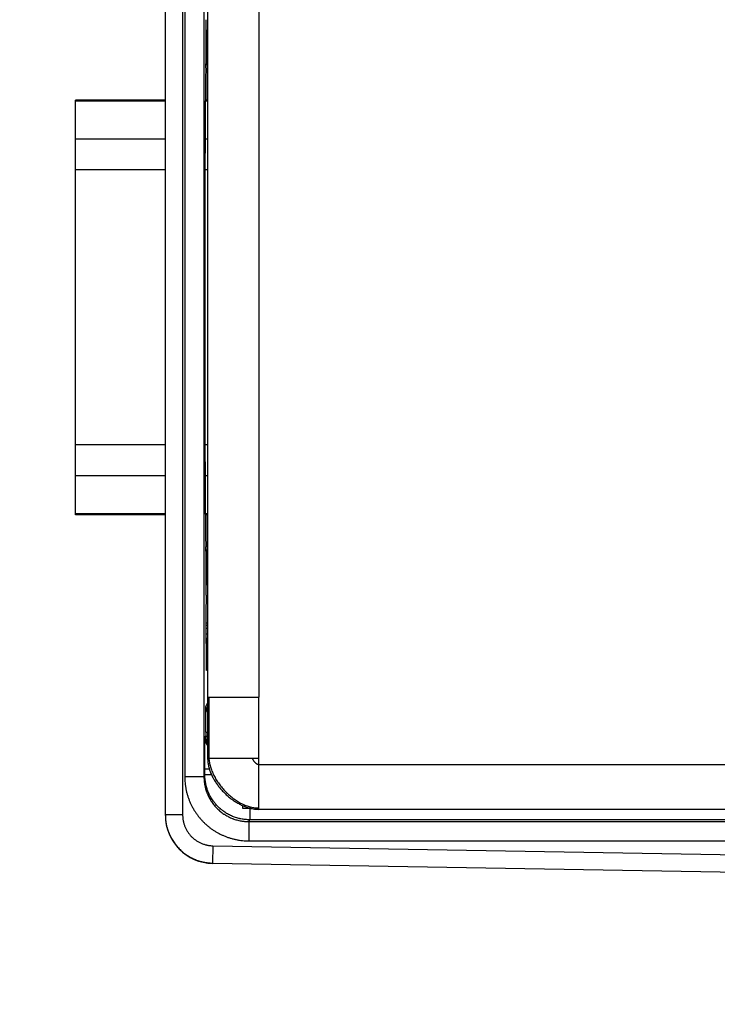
# Model space of a CAD drawing. Header units: inches. Extents: x 0 to 22, y 0 to 17.
# Tile 4 of 56: x 6.5 to 7.6, y 5.9 to 7.4. Entities that reach past the tile are written whole.
import ezdxf

# ---------------------------------------------------------------- set-up
doc = ezdxf.new("R2010")
doc.units = ezdxf.units.IN
doc.header["$LTSCALE"] = 1.21
doc.header["$MEASUREMENT"] = 0
doc.layers.get('0').update_dxf_attribs({"linetype": 'CONTINUOUS'})
doc.layers.add('DIMENSIONS', color=7, linetype='CONTINUOUS')
doc.styles.get("Standard").update_dxf_attribs({"font": 'txt', "width": 0.8})
doc.dimstyles.new('DIMSTYLE_1', dxfattribs={"dimtxt": 0.125, "dimasz": 0.18, "dimexe": 0.125, "dimexo": 0.0625, "dimgap": 0.0625, "dimtad": 0, "dimtih": 1, "dimtoh": 1, "dimdec": 3, "dimzin": 4, "dimdsep": 46, "dimtxsty": 'STANDARD', "dimblk": '_FILLED', "dimblk1": '_FILLED', "dimblk2": '_FILLED', "dimcen": 0.09, "dimadec": 0, "dimazin": 0, "dimtp": 0.01, "dimtm": 0.01, "dimtfac": 1, "dimtdec": 3, "dimtofl": 0, "dimtmove": 0, "dimatfit": 3, "dimldrblk": '_FILLED', "dimfxl": 1, "dimtolj": 1, "dimtzin": 4, "dimarcsym": 0})

# ---------------------------------------------------------------- blocks, each defined once
blk = doc.blocks.new('_FILLED')
at = {"color": 0, "linetype": 'ByBlock'}
blk.add_solid([(0, 0), (-1, 0.17361), (-1, -0.17361)], dxfattribs=at)
blk = doc.blocks.new('*D5')
at = {"layer": 'DIMENSIONS', "color": 2, "linetype": 'Continuous', "transparency": 16777216}
for p, q in [((8.4193, 5.9711), (8.4193, 5.0114)), ((9.5475, 5.9689), (9.5475, 5.0114)), ((8.4193, 5.1364), (7.9318, 5.1364)), ((9.5475, 5.1364), (9.9075, 5.1364))]:
    blk.add_line(p, q, dxfattribs=at)
at = {"layer": 'DIMENSIONS', "color": 2, "linetype": 'Continuous', "transparency": 16777216, "xscale": 0.18, "yscale": 0.18, "zscale": 0.18}
blk.add_blockref('_FILLED', (8.4193, 5.1364), dxfattribs=at)
at = {"layer": 'DIMENSIONS', "color": 2, "linetype": 'Continuous', "transparency": 16777216, "xscale": 0.18, "yscale": 0.18, "zscale": 0.18, "rotation": 180}
blk.add_blockref('_FILLED', (9.5475, 5.1364), dxfattribs=at)
at = {"layer": 'DIMENSIONS', "color": 2, "linetype": 'Continuous', "transparency": 16777216, "insert": (7.8693, 5.1989), "char_height": 0.125, "width": 1.325, "attachment_point": 3, "line_spacing_factor": 0.9}
blk.add_mtext('1.128{\\Ftxt.shx;\\W1.000000;\\H0.125000; }[28.66]', dxfattribs=at)

msp = doc.modelspace()

# ---------------------------------------------------------------- linework, layer by layer
at = {"color": 6, "linetype": 'Continuous'}
for p, q in [((6.7715, 6.1651), (6.7715, 9.0767)), ((6.7985, 9.0762), (6.7985, 6.1657)), ((6.8017, 9.0165), (6.8017, 6.2254)), ((6.8317, 9.0165), (6.8317, 6.2254)), ((6.8375, 8.8924), (6.8375, 6.3494)), ((6.9175, 8.8924), (6.9175, 6.3494)), ((6.835, 7.3497), (6.835, 7.4056)), ((6.8375, 7.3899), (6.835, 7.3878)), ((6.836, 7.3887), (6.836, 7.3749)), ((6.836, 7.3749), (6.835, 7.3749)), ((6.8361, 7.3619), (6.835, 7.3619)), ((6.8361, 7.3619), (6.8363, 7.3625)), ((6.8346, 7.3303), (6.8349, 7.3369)), ((6.6315, 6.6336), (6.6315, 7.2803)), ((6.7715, 7.2803), (6.6315, 7.2803)), ((6.7715, 7.2784), (6.6315, 7.2784)), ((6.8375, 7.2803), (6.8338, 7.2803)), ((6.8375, 7.2784), (6.8338, 7.2784)), ((6.7715, 7.2194), (6.6315, 7.2194)), ((6.8375, 7.2194), (6.8336, 7.2194)), ((6.8336, 6.7165), (6.8336, 7.1973)), ((6.7715, 7.1713), (6.6315, 7.1713)), ((6.8375, 7.1713), (6.8336, 7.1713)), ((6.7715, 6.7426), (6.6315, 6.7426)), ((6.8375, 6.7426), (6.8336, 6.7426)), ((6.7715, 6.6944), (6.6315, 6.6944)), ((6.8375, 6.6944), (6.8336, 6.6944)), ((6.7715, 6.6354), (6.6315, 6.6354)), ((6.7715, 6.6336), (6.6315, 6.6336)), ((6.8375, 6.6354), (6.8338, 6.6354)), ((6.8375, 6.6336), (6.8338, 6.6336)), ((6.8349, 6.5769), (6.8346, 6.5836)), ((6.835, 6.5083), (6.835, 6.5641)), ((6.835, 6.552), (6.8361, 6.552)), ((6.8363, 6.5514), (6.8361, 6.552)), ((6.835, 6.539), (6.836, 6.539)), ((6.8375, 6.524), (6.835, 6.5261)), ((6.836, 6.539), (6.836, 6.5252)), ((6.8349, 6.4615), (6.8375, 6.4618)), ((6.8348, 6.3348), (6.8375, 6.34)), ((6.8345, 6.2948), (6.8345, 6.2887)), ((6.8345, 6.2948), (6.8375, 6.2948)), ((6.8336, 6.2869), (6.8345, 6.2887)), ((6.8345, 6.2887), (6.8375, 6.2887)), ((6.8406, 6.2369), (6.8331, 6.2369)), ((6.8331, 6.2282), (6.8331, 6.2369)), ((6.9175, 6.2444), (8.8125, 6.2444)), ((6.8317, 6.2254), (6.8017, 6.2254)), ((6.8317, 6.2254), (6.8331, 6.2282)), ((6.8441, 6.2282), (6.8331, 6.2282)), ((6.8925, 6.1759), (6.8925, 6.1802)), ((6.9049, 6.1759), (6.8925, 6.1759)), ((6.9031, 6.1759), (6.9031, 6.1582)), ((8.8125, 6.1744), (6.9175, 6.1744)), ((6.7985, 6.1657), (6.7715, 6.1657)), ((6.9017, 6.1553), (6.9031, 6.1582)), ((8.7859, 6.1582), (6.9031, 6.1582)), ((6.9017, 6.1553), (8.4499, 6.1553)), ((6.9017, 6.1553), (6.9017, 6.1254)), ((6.9017, 6.1254), (8.4499, 6.1254)), ((6.8456, 6.1177), (6.8451, 6.0907)), ((6.8456, 6.1177), (8.4453, 6.0898)), ((6.8451, 6.0907), (8.3946, 6.0637)), ((6.8451, 6.0902), (6.8451, 6.0907)), ((8.3947, 6.0631), (6.8451, 6.0902))]:
    msp.add_line(p, q, dxfattribs=at)
at = {"color": 7, "linetype": 'Continuous'}
for p, q in [((6.8375, 6.4649), (6.8349, 6.4649)), ((6.8375, 6.3494), (6.8375, 6.2544)), ((6.8375, 6.3494), (6.9175, 6.3494)), ((6.8395, 6.3494), (6.8395, 6.2544)), ((6.9175, 6.1744), (6.9175, 6.3494)), ((6.8375, 6.2544), (6.9175, 6.2544))]:
    msp.add_line(p, q, dxfattribs=at)
at = {"color": 6, "linetype": 'Continuous'}
msp.add_lwpolyline([(6.8942, 6.1794), (6.8955, 6.1788), (6.8979, 6.178), (6.9001, 6.1772), (6.9023, 6.1766), (6.9044, 6.176), (6.9065, 6.1756), (6.9085, 6.1752), (6.9104, 6.1749), (6.9123, 6.1747), (6.9141, 6.1746), (6.9158, 6.1745), (6.9175, 6.1744)], dxfattribs=at)
for centre, radius, start, end in [((6.6405, 7.1662), 0.736, 285.3155, 285.5255), ((6.5968, 6.8733), 0.4879, 299.2, 299.5504), ((6.5431, 6.8158), 0.4754, 307.8718, 308.269), ((6.8549, 6.3348), 0.02, 180.0217, 208.3828), ((6.8595, 6.2887), 0.025, 180.017, 206.7929), ((6.846, 6.1657), 0.0746, 180.0059, 180.4258), ((6.8465, 6.1651), 0.075, 180, 269)]:
    msp.add_arc(centre, radius, start, end, dxfattribs=at)
for centre, major_axis, start_param, end_param in [((6.8361, 7.3749), (0, 0.013), -4.712389, -3.142161), ((6.8363, 7.2275), (0, 0.135), -1.167917, -0.000159), ((6.8349, 7.3497), (0, 0.013), -2.96706, -1.570796), ((6.8348, 7.1973), (0, 0.135), 0.174533, 1.570796), ((6.8348, 6.7165), (0, 0.135), -4.712389, -3.316126), ((6.8363, 6.6864), (0, 0.135), -3.141434, -1.973676), ((6.8349, 6.5641), (0, 0.013), -1.570796, -0.174533), ((6.8361, 6.539), (0, 0.013), 0.000568, 1.570796)]:
    msp.add_ellipse(centre, major_axis=major_axis, ratio=0.008727, start_param=start_param, end_param=end_param, dxfattribs=at)
at = {"color": 7, "linetype": 'Continuous'}
msp.add_ellipse((6.8355, 6.4649), major_axis=(0, 0.074), ratio=0.008727, start_param=0.944869, end_param=4.386886, dxfattribs=at)
at = {"color": 6, "linetype": 'Continuous'}
for points, knots in [([(6.8345, 6.2948), (6.8345, 6.2961), (6.8345, 6.2987), (6.8345, 6.3025), (6.8345, 6.3062), (6.8345, 6.3099), (6.8345, 6.3134), (6.8345, 6.3167), (6.8346, 6.3199), (6.8346, 6.3223), (6.8346, 6.3242), (6.8346, 6.3254), (6.8346, 6.3266), (6.8346, 6.3278), (6.8347, 6.3288), (6.8347, 6.3298), (6.8347, 6.3307), (6.8347, 6.3315), (6.8347, 6.3322), (6.8347, 6.3328), (6.8347, 6.3332), (6.8348, 6.3334), (6.8348, 6.3337), (6.8348, 6.3339), (6.8348, 6.3341), (6.8348, 6.3343), (6.8348, 6.3344), (6.8348, 6.3345), (6.8348, 6.3346), (6.8348, 6.3346), (6.8348, 6.3347), (6.8348, 6.3347), (6.8348, 6.3347), (6.8348, 6.3348), (6.8348, 6.3348), (6.8348, 6.3348), (6.8348, 6.3348), (6.8348, 6.3348)], [0, 0, 0, 0, 0.096886, 0.192912, 0.287106, 0.378604, 0.46655, 0.550102, 0.628476, 0.700927, 0.734719, 0.76678, 0.797031, 0.825404, 0.851834, 0.876256, 0.898611, 0.918849, 0.936924, 0.952791, 0.959884, 0.966412, 0.972371, 0.977759, 0.982572, 0.986807, 0.990461, 0.993533, 0.99485, 0.996021, 0.997047, 0.997927, 0.998661, 0.99925, 0.999696, 0.999865, 1, 1, 1, 1]), ([(6.8331, 6.2369), (6.8331, 6.2385), (6.8331, 6.2417), (6.8331, 6.2465), (6.8331, 6.2512), (6.8332, 6.2557), (6.8332, 6.2601), (6.8332, 6.2643), (6.8332, 6.2682), (6.8333, 6.2713), (6.8333, 6.2736), (6.8333, 6.2752), (6.8333, 6.2767), (6.8333, 6.2781), (6.8333, 6.2794), (6.8334, 6.2807), (6.8334, 6.2818), (6.8334, 6.2828), (6.8334, 6.2836), (6.8334, 6.2841), (6.8334, 6.2845), (6.8334, 6.2849), (6.8335, 6.2852), (6.8335, 6.2855), (6.8335, 6.2858), (6.8335, 6.286), (6.8335, 6.2862), (6.8335, 6.2864), (6.8335, 6.2865), (6.8335, 6.2866), (6.8335, 6.2867), (6.8335, 6.2867), (6.8335, 6.2868), (6.8335, 6.2868), (6.8335, 6.2868), (6.8336, 6.2869), (6.8336, 6.2869), (6.8336, 6.2869), (6.8336, 6.2869)], [0, 0, 0, 0, 0.096863, 0.192887, 0.287082, 0.378575, 0.466519, 0.55008, 0.628457, 0.700918, 0.73471, 0.76677, 0.797026, 0.825405, 0.851834, 0.876254, 0.898611, 0.918853, 0.936927, 0.945137, 0.952791, 0.959884, 0.966413, 0.972374, 0.977762, 0.982575, 0.986809, 0.990462, 0.993533, 0.99485, 0.996022, 0.997047, 0.997927, 0.998661, 0.999251, 0.999696, 0.999865, 1, 1, 1, 1]), ([(6.8373, 6.2738), (6.837, 6.2743), (6.8364, 6.2753), (6.8358, 6.2766), (6.8353, 6.2776), (6.835, 6.2784), (6.8347, 6.2792), (6.8345, 6.2801), (6.8343, 6.2809), (6.834, 6.282), (6.8338, 6.2834), (6.8336, 6.2852), (6.8336, 6.2863), (6.8336, 6.2869)], [0, 0, 0, 0, 0.12496, 0.249946, 0.312466, 0.375002, 0.437558, 0.500137, 0.562727, 0.625317, 0.750421, 0.875353, 1, 1, 1, 1]), ([(6.8375, 6.2544), (6.8375, 6.2535), (6.8375, 6.2516), (6.8377, 6.2488), (6.8381, 6.246), (6.8388, 6.2422), (6.8398, 6.2384), (6.841, 6.2346), (6.8421, 6.2318), (6.8433, 6.229), (6.8446, 6.2262), (6.846, 6.2235), (6.8475, 6.2208), (6.8491, 6.2181), (6.8509, 6.2154), (6.8527, 6.2128), (6.8546, 6.2103), (6.8566, 6.2078), (6.8587, 6.2053), (6.8608, 6.2029), (6.8631, 6.2006), (6.8654, 6.1984), (6.8678, 6.1962), (6.8702, 6.1941), (6.8727, 6.1921), (6.8752, 6.1901), (6.8778, 6.1883), (6.8805, 6.1865), (6.8831, 6.1849), (6.8859, 6.1833), (6.8895, 6.1814), (6.8923, 6.1801), (6.8942, 6.1794)], [0, 0, 0, 0, 0.028396, 0.057014, 0.085887, 0.115038, 0.174221, 0.204281, 0.234648, 0.265315, 0.29627, 0.3275, 0.358985, 0.390704, 0.422634, 0.454749, 0.487021, 0.519421, 0.55192, 0.584485, 0.617087, 0.649692, 0.682268, 0.714786, 0.747212, 0.779517, 0.811671, 0.843648, 0.875419, 0.906961, 0.938253, 1, 1, 1, 1]), ([(6.8395, 6.2544), (6.8395, 6.2533), (6.8397, 6.2511), (6.8401, 6.2477), (6.8408, 6.2443), (6.8417, 6.2409), (6.8428, 6.2375), (6.8441, 6.2341), (6.8455, 6.2306), (6.8472, 6.2273), (6.849, 6.2239), (6.8509, 6.2206), (6.8531, 6.2173), (6.8553, 6.2141), (6.8577, 6.2109), (6.8602, 6.2078), (6.8629, 6.2049), (6.8656, 6.202), (6.8685, 6.1992), (6.8714, 6.1965), (6.8744, 6.194), (6.8775, 6.1915), (6.8807, 6.1893), (6.8839, 6.1872), (6.8872, 6.1852), (6.8905, 6.1834), (6.8938, 6.1818), (6.8972, 6.1804), (6.9006, 6.1792), (6.904, 6.1782), (6.9074, 6.1774), (6.9108, 6.1769), (6.9141, 6.1766), (6.9163, 6.1766), (6.9175, 6.1766)], [0, 0, 0, 0, 0.028013, 0.056534, 0.085591, 0.115194, 0.145342, 0.176018, 0.207197, 0.238843, 0.270916, 0.303366, 0.336141, 0.369186, 0.40244, 0.435841, 0.469328, 0.502837, 0.536304, 0.569668, 0.602866, 0.63584, 0.668534, 0.700896, 0.732878, 0.76444, 0.795548, 0.826177, 0.85631, 0.885946, 0.915096, 0.943787, 0.972066, 1, 1, 1, 1]), ([(6.907, 6.2544), (6.907, 6.2543), (6.9071, 6.254), (6.9073, 6.2536), (6.9075, 6.2532), (6.9077, 6.2526), (6.9081, 6.2519), (6.9085, 6.2511), (6.9091, 6.2502), (6.9097, 6.2494), (6.9103, 6.2486), (6.911, 6.2478), (6.9117, 6.2471), (6.9125, 6.2465), (6.9133, 6.2459), (6.9141, 6.2454), (6.9149, 6.245), (6.9156, 6.2447), (6.9162, 6.2446), (6.9166, 6.2445), (6.917, 6.2445), (6.9173, 6.2444), (6.9175, 6.2444)], [0, 0, 0, 0, 0.027688, 0.056248, 0.085621, 0.11574, 0.17794, 0.242294, 0.308226, 0.375156, 0.442516, 0.50976, 0.576378, 0.64191, 0.705968, 0.768268, 0.828657, 0.887168, 0.915808, 0.944103, 0.972133, 1, 1, 1, 1]), ([(6.8017, 6.2254), (6.8017, 6.2237), (6.8018, 6.2204), (6.8022, 6.2156), (6.8027, 6.2115), (6.8032, 6.2083), (6.8038, 6.205), (6.8047, 6.2011), (6.806, 6.1963), (6.8073, 6.1924), (6.8084, 6.1894), (6.8093, 6.1871), (6.8103, 6.1848), (6.8116, 6.1819), (6.8135, 6.1782), (6.8155, 6.1746), (6.8172, 6.1719), (6.819, 6.1691), (6.8214, 6.1658), (6.8244, 6.1619), (6.8276, 6.1582), (6.831, 6.1546), (6.8345, 6.1512), (6.8382, 6.148), (6.8421, 6.145), (6.8455, 6.1426), (6.8482, 6.1409), (6.851, 6.1391), (6.8546, 6.1371), (6.8589, 6.1349), (6.8627, 6.1333), (6.8657, 6.132), (6.8688, 6.1309), (6.8727, 6.1296), (6.8774, 6.1283), (6.8814, 6.1274), (6.8846, 6.1268), (6.8878, 6.1263), (6.8919, 6.1258), (6.8968, 6.1254), (6.9001, 6.1254), (6.9017, 6.1254)], [0, 0, 0, 0, 0.031213, 0.06245, 0.093698, 0.109324, 0.124949, 0.156195, 0.187441, 0.218687, 0.234312, 0.249938, 0.265565, 0.281193, 0.312449, 0.343706, 0.359336, 0.374966, 0.406224, 0.437483, 0.468742, 0.500001, 0.53126, 0.56252, 0.593778, 0.625037, 0.640667, 0.656297, 0.687553, 0.718809, 0.750061, 0.765687, 0.781313, 0.812559, 0.843804, 0.87505, 0.890675, 0.906301, 0.93755, 0.968786, 1, 1, 1, 1]), ([(6.8317, 6.2254), (6.8317, 6.2242), (6.8318, 6.2219), (6.832, 6.2191), (6.8322, 6.2168), (6.8325, 6.2151), (6.8327, 6.2134), (6.8332, 6.2111), (6.8338, 6.2083), (6.8347, 6.205), (6.8356, 6.2023), (6.8364, 6.2002), (6.8372, 6.198), (6.8384, 6.1954), (6.8399, 6.1923), (6.8414, 6.1899), (6.8426, 6.1879), (6.8438, 6.186), (6.8455, 6.1836), (6.8483, 6.18), (6.8521, 6.1758), (6.8564, 6.1719), (6.86, 6.1691), (6.8623, 6.1675), (6.8643, 6.1662), (6.8662, 6.165), (6.8687, 6.1636), (6.8718, 6.162), (6.8744, 6.1609), (6.8765, 6.16), (6.8787, 6.1592), (6.8814, 6.1583), (6.8847, 6.1574), (6.8875, 6.1568), (6.8897, 6.1564), (6.8914, 6.1561), (6.8931, 6.1559), (6.8954, 6.1556), (6.8983, 6.1554), (6.9006, 6.1553), (6.9017, 6.1553)], [0, 0, 0, 0, 0.031214, 0.062451, 0.078076, 0.093702, 0.109329, 0.124954, 0.156201, 0.187447, 0.218694, 0.234319, 0.249946, 0.2812, 0.312456, 0.343714, 0.359345, 0.374975, 0.406235, 0.437495, 0.499997, 0.562499, 0.593759, 0.625019, 0.640649, 0.65628, 0.687538, 0.718795, 0.750049, 0.765675, 0.781301, 0.812549, 0.843795, 0.875043, 0.890668, 0.906295, 0.921922, 0.937547, 0.968785, 1, 1, 1, 1]), ([(6.9031, 6.1582), (6.902, 6.1582), (6.8997, 6.1583), (6.8963, 6.1585), (6.8929, 6.1589), (6.89, 6.1594), (6.8878, 6.1599), (6.8856, 6.1604), (6.8828, 6.1612), (6.8795, 6.1623), (6.8763, 6.1635), (6.8732, 6.1649), (6.8701, 6.1664), (6.8671, 6.1681), (6.8642, 6.17), (6.8619, 6.1716), (6.8601, 6.173), (6.8583, 6.1744), (6.8561, 6.1763), (6.8536, 6.1787), (6.8512, 6.1812), (6.8494, 6.1833), (6.8479, 6.1851), (6.8466, 6.1869), (6.8449, 6.1893), (6.8431, 6.1922), (6.8414, 6.1952), (6.8398, 6.1983), (6.8384, 6.2014), (6.8372, 6.2046), (6.8361, 6.2079), (6.8354, 6.2106), (6.8348, 6.2129), (6.8344, 6.2151), (6.8339, 6.2179), (6.8334, 6.2213), (6.8332, 6.2248), (6.8331, 6.227), (6.8331, 6.2282)], [0, 0, 0, 0, 0.031207, 0.06245, 0.093715, 0.124987, 0.140623, 0.156257, 0.187513, 0.218762, 0.250007, 0.281252, 0.312498, 0.343748, 0.374999, 0.40625, 0.421876, 0.437503, 0.468753, 0.500002, 0.531252, 0.562502, 0.578128, 0.593754, 0.625006, 0.656256, 0.687506, 0.718752, 0.749996, 0.781241, 0.812489, 0.843745, 0.859379, 0.875014, 0.906287, 0.937551, 0.968794, 1, 1, 1, 1]), ([(6.7715, 6.1652), (6.7715, 6.1639), (6.7715, 6.1615), (6.7718, 6.1579), (6.7723, 6.1543), (6.7728, 6.1513), (6.7733, 6.149), (6.7739, 6.1466), (6.7747, 6.1437), (6.7759, 6.1403), (6.7772, 6.1369), (6.7786, 6.1336), (6.7803, 6.1304), (6.7821, 6.1272), (6.784, 6.1241), (6.7857, 6.1217), (6.7872, 6.1197), (6.7887, 6.1178), (6.7906, 6.1156), (6.7931, 6.1129), (6.7957, 6.1104), (6.7985, 6.108), (6.8013, 6.1058), (6.8043, 6.1037), (6.8073, 6.1017), (6.8104, 6.0999), (6.8137, 6.0982), (6.817, 6.0967), (6.8203, 6.0954), (6.8238, 6.0942), (6.8267, 6.0933), (6.829, 6.0928), (6.8314, 6.0922), (6.8343, 6.0917), (6.8379, 6.0912), (6.8415, 6.0908), (6.8439, 6.0907), (6.8451, 6.0907)], [0, 0, 0, 0, 0.031214, 0.06246, 0.093726, 0.124998, 0.140633, 0.156265, 0.18752, 0.218768, 0.250012, 0.281256, 0.312503, 0.343752, 0.375003, 0.406254, 0.42188, 0.437506, 0.468755, 0.500005, 0.531254, 0.562504, 0.593754, 0.625005, 0.656255, 0.687504, 0.718751, 0.749995, 0.78124, 0.812489, 0.843745, 0.859378, 0.875014, 0.906286, 0.93755, 0.968792, 1, 1, 1, 1]), ([(6.7985, 6.1657), (6.7985, 6.1649), (6.7985, 6.1634), (6.7987, 6.161), (6.7989, 6.1587), (6.7993, 6.1568), (6.7996, 6.1553), (6.7999, 6.1538), (6.8005, 6.1519), (6.8012, 6.1497), (6.802, 6.1475), (6.8029, 6.1454), (6.804, 6.1433), (6.8051, 6.1413), (6.8064, 6.1393), (6.8077, 6.1374), (6.8091, 6.1355), (6.8106, 6.1337), (6.8122, 6.132), (6.8139, 6.1304), (6.8156, 6.1289), (6.8175, 6.1274), (6.8193, 6.1261), (6.8213, 6.1248), (6.8233, 6.1236), (6.8254, 6.1226), (6.8275, 6.1216), (6.8297, 6.1207), (6.8319, 6.12), (6.8337, 6.1194), (6.8352, 6.119), (6.8368, 6.1187), (6.8387, 6.1183), (6.841, 6.118), (6.8433, 6.1178), (6.8448, 6.1177), (6.8456, 6.1177)], [0, 0, 0, 0, 0.031208, 0.062451, 0.093715, 0.124986, 0.140621, 0.156254, 0.18751, 0.218759, 0.250005, 0.28125, 0.312497, 0.343747, 0.374998, 0.406249, 0.4375, 0.46875, 0.5, 0.53125, 0.5625, 0.593751, 0.625002, 0.656253, 0.687503, 0.71875, 0.749995, 0.78124, 0.812489, 0.843745, 0.859378, 0.875014, 0.906285, 0.937549, 0.968792, 1, 1, 1, 1])]:
    msp.add_open_spline(points, degree=3, knots=knots, dxfattribs=at)

# ---------------------------------------------------------------- dimensions: what is measured, and where the dimension line sits
at = {"layer": 'DIMENSIONS', "color": 2, "linetype": 'Continuous'}
dim = msp.add_linear_dim(base=(8.4193, 5.1364), p1=(9.5475, 6.0314), p2=(8.4193, 6.0336), angle=180, dimstyle='DIMSTYLE_1', dxfattribs=at)
dim.commit()
dim.dimension.update_dxf_attribs({"geometry": '*D5', "text_midpoint": (7.2068, 5.1364), "dimtype": 160})

doc.saveas('drawing.dxf')
